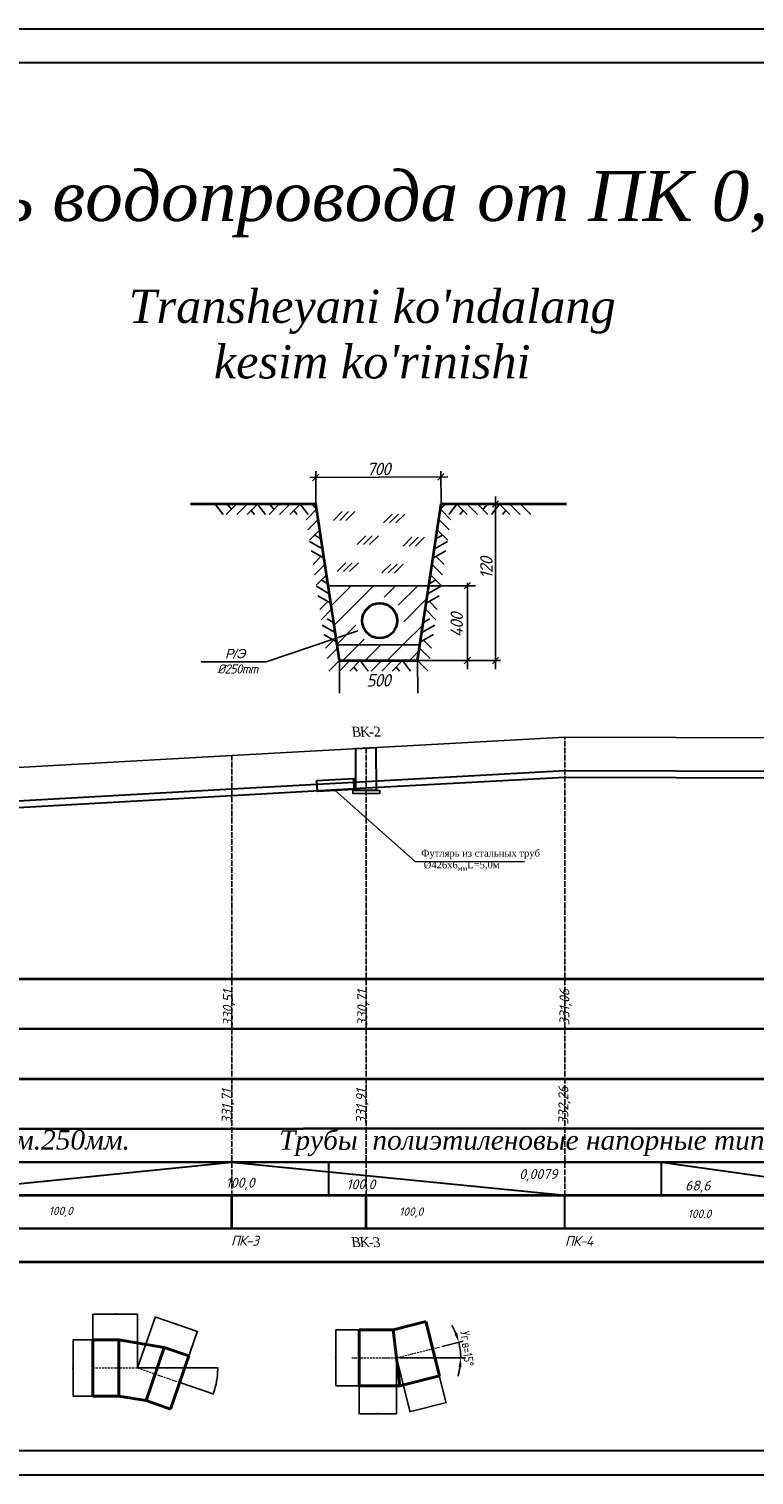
# Model space of a CAD drawing. Header units: millimetres. Extents: x 3960971 to 4113015, y -456608 to 60100.
# Tile 5 of 61: x 4015182 to 4017360, y -352045 to -347702. Entities that reach past the tile are written whole.
import ezdxf

# ---------------------------------------------------------------- set-up
doc = ezdxf.new("R2010")
doc.units = ezdxf.units.MM
doc.linetypes.add('ACAD_ISO04W100', pattern=[30, 24, -3, 0, -3])
doc.linetypes.add('ACAD_ISO10W100', pattern=[18, 12, -3, 0, -3])
for name, color, linetype, lineweight in [('НАДПИСИ', 7, 'Continuous', 35), ('СПЛОШНАЯ  ОСНОВНАЯ', 1, 'Continuous', 60), ('ШТРИХПУНКТИРНАЯ ТОНКАЯ (линии координационных осей)', 250, 'ACAD_ISO04W100', 0), ('Элемент модели - Зона_Ном_пера__41', 7, 'Continuous', 25)]:
    doc.layers.add(name, color=color, linetype=linetype, lineweight=lineweight)
doc.styles.add('0.35см', font='isocpeur.ttf', dxfattribs={"oblique": 15, "height": 350})
doc.styles.add('0.5 см Координационные оси', font='isocpeur.ttf', dxfattribs={"height": 500})
doc.styles.add('GOST 2.304', font='CS_Gost2304.shx')
doc.styles.add('seviyorum', font='times.ttf')
doc.styles.add('БМ-431 (Times New Roman К)', font='timesi.ttf', dxfattribs={"height": 1})
doc.dimstyles.new('1-25', dxfattribs={"dimtxt": 2.5, "dimasz": 2.5, "dimexe": 1.25, "dimexo": 0.625, "dimtad": 1, "dimdec": 0, "dimlfac": 25, "dimtxsty": 'GOST 2.304', "dimcen": 2.5, "dimdle": 2, "dimclrd": 256, "dimclrt": 256, "dimadec": 0, "dimazin": 2, "dimtfac": 0.75, "dimtdec": 0, "dimtmove": 0, "dimatfit": 3, "dimfxl": 1, "dimtolj": 1, "dimlwd": -1, "dimarcsym": 0})

# ---------------------------------------------------------------- blocks, each defined once
blk = doc.blocks.new('*D210')
at = {"color": 0, "lineweight": -2, "transparency": 16777216}
for p, q in [((4016173.9, -351693.5), (4016173.9, -351862.5)), ((4016285.6, -351693.5), (4016285.6, -351862.5))]:
    blk.add_line(p, q, dxfattribs=at)
at = {"transparency": 16777216}
blk.add_line((4016283.1, -351861.2), (4016176.4, -351861.2), dxfattribs=at)
at = {"lineweight": 25, "transparency": 16777216}
for points in [[(4016176.4, -351860.8), (4016176.4, -351861.6), (4016173.9, -351861.2)], [(4016283.1, -351860.8), (4016283.1, -351861.6), (4016285.6, -351861.2)]]:
    blk.add_solid(points, dxfattribs=at)
at = {"layer": 'Defpoints', "color": 0, "lineweight": 25, "transparency": 16777216}
for p in [(4016173.9, -351692.9), (4016285.6, -351692.9), (4016173.9, -351861.2)]:
    blk.add_point(p, dxfattribs=at)
at = {"transparency": 16777216, "insert": (4016229.7, -351859.3), "char_height": 2.5, "attachment_point": 5, "style": 'GOST 2.304'}
blk.add_mtext('\\A1;2793', dxfattribs=at)
blk = doc.blocks.new('*D211')
at = {"color": 0, "lineweight": -2, "transparency": 16777216}
for p, q in [((4016394.1, -351666.4), (4016434.7, -351829.2)), ((4016285.7, -351693.5), (4016326.3, -351856.2))]:
    blk.add_line(p, q, dxfattribs=at)
at = {"transparency": 16777216}
blk.add_line((4016328.4, -351854.4), (4016432, -351828.6), dxfattribs=at)
at = {"lineweight": 25, "transparency": 16777216}
for points in [[(4016431.9, -351828.2), (4016432.1, -351829), (4016434.4, -351828)], [(4016328.3, -351854), (4016328.5, -351854.8), (4016326, -351855)]]:
    blk.add_solid(points, dxfattribs=at)
at = {"layer": 'Defpoints', "color": 0, "lineweight": 25, "transparency": 16777216}
for p in [(4016394, -351665.8), (4016285.6, -351692.9), (4016434.4, -351828)]:
    blk.add_point(p, dxfattribs=at)
at = {"transparency": 16777216, "insert": (4016379.8, -351839.7), "char_height": 2.5, "attachment_point": 5, "rotation": 14, "style": 'GOST 2.304'}
blk.add_mtext('\\A1;2793', dxfattribs=at)
blk = doc.blocks.new('*D212')
at = {"color": 0, "lineweight": -2, "transparency": 16777216}
for p, q in [((4016173.2, -351608.6), (4016102.1, -351608.6)), ((4016173.2, -351777.1), (4016102.1, -351777.1))]:
    blk.add_line(p, q, dxfattribs=at)
at = {"transparency": 16777216}
blk.add_line((4016103.4, -351774.6), (4016103.4, -351611.1), dxfattribs=at)
at = {"lineweight": 25, "transparency": 16777216}
for points in [[(4016102.9, -351611.1), (4016103.8, -351611.1), (4016103.4, -351608.6)], [(4016102.9, -351774.6), (4016103.8, -351774.6), (4016103.4, -351777.1)]]:
    blk.add_solid(points, dxfattribs=at)
at = {"layer": 'Defpoints', "color": 0, "lineweight": 25, "transparency": 16777216}
for p in [(4016103.4, -351608.6), (4016173.9, -351608.6), (4016173.9, -351777.1)]:
    blk.add_point(p, dxfattribs=at)
at = {"transparency": 16777216, "insert": (4016101.5, -351692.9), "char_height": 2.5, "attachment_point": 5, "rotation": 90, "style": 'GOST 2.304'}
blk.add_mtext('\\A1;%%C4212', dxfattribs=at)
blk = doc.blocks.new('*D213')
at = {"color": 0, "lineweight": -2, "transparency": 16777216}
for p, q in [((4015374, -351645.8), (4015374, -351560.7)), ((4015508, -351722.9), (4015508, -351560.7))]:
    blk.add_line(p, q, dxfattribs=at)
at = {"transparency": 16777216}
blk.add_line((4015505.5, -351561.9), (4015376.5, -351561.9), dxfattribs=at)
at = {"lineweight": 25, "transparency": 16777216}
for points in [[(4015376.5, -351561.5), (4015376.5, -351562.3), (4015374, -351561.9)], [(4015505.5, -351561.5), (4015505.5, -351562.3), (4015508, -351561.9)]]:
    blk.add_solid(points, dxfattribs=at)
at = {"layer": 'Defpoints', "color": 0, "lineweight": 25, "transparency": 16777216}
for p in [(4015374, -351561.9), (4015374, -351646.4), (4015508, -351723.6)]:
    blk.add_point(p, dxfattribs=at)
at = {"transparency": 16777216, "insert": (4015441, -351560), "char_height": 2.5, "attachment_point": 5, "style": 'GOST 2.304'}
blk.add_mtext('\\A1;3351', dxfattribs=at)
blk = doc.blocks.new('*D214')
at = {"color": 0, "lineweight": -2, "transparency": 16777216}
for p, q in [((4015508.7, -351723.6), (4015749.9, -351723.6)), ((4015635.4, -351767.4), (4015736.7, -351802.3))]:
    blk.add_line(p, q, dxfattribs=at)
at = {"transparency": 16777216}
blk.add_arc((4015508, -351723.6), 240.6, 341.5953, 359.4047, dxfattribs=at)
at = {"lineweight": 25, "transparency": 16777216}
for points in [[(4015748.2, -351726.1), (4015749.1, -351726.1), (4015748.7, -351723.6)], [(4015736.8, -351799.7), (4015736, -351799.4), (4015735.6, -351801.9)]]:
    blk.add_solid(points, dxfattribs=at)
at = {"layer": 'Defpoints', "color": 0, "lineweight": 25, "transparency": 16777216}
for p in [(4015374, -351723.6), (4015508, -351723.6), (4015508, -351723.6), (4015634.8, -351767.2), (4015742.8, -351776.3)]:
    blk.add_point(p, dxfattribs=at)
at = {"transparency": 16777216, "insert": (4015743.5, -351763), "char_height": 2.5, "attachment_point": 5, "rotation": 80.5, "style": 'GOST 2.304'}
blk.add_mtext('\\A1;Уг.п=19°', dxfattribs=at)
blk = doc.blocks.new('*D215')
at = {"color": 0, "lineweight": -2, "transparency": 16777216}
for p, q in [((4015508.2, -351723), (4015561.4, -351568.7)), ((4015635, -351766.6), (4015688.1, -351612.4))]:
    blk.add_line(p, q, dxfattribs=at)
at = {"transparency": 16777216}
blk.add_line((4015563.3, -351570.7), (4015685.3, -351612.7), dxfattribs=at)
at = {"lineweight": 25, "transparency": 16777216}
for points in [[(4015563.5, -351570.3), (4015563.2, -351571.1), (4015561, -351569.9)], [(4015685.5, -351612.3), (4015685.2, -351613.1), (4015687.7, -351613.5)]]:
    blk.add_solid(points, dxfattribs=at)
at = {"layer": 'Defpoints', "color": 0, "lineweight": 25, "transparency": 16777216}
for p in [(4015687.7, -351613.5), (4015508, -351723.6), (4015634.8, -351767.2)]:
    blk.add_point(p, dxfattribs=at)
at = {"transparency": 16777216, "insert": (4015624.9, -351589.9), "char_height": 2.5, "attachment_point": 5, "rotation": 341, "style": 'GOST 2.304'}
blk.add_mtext('\\A1;3351', dxfattribs=at)
blk = doc.blocks.new('*D216')
at = {"color": 0, "lineweight": -2, "transparency": 16777216}
for p, q in [((4015373.4, -351639.5), (4015313.4, -351639.5)), ((4015373.4, -351807.8), (4015313.4, -351807.8))]:
    blk.add_line(p, q, dxfattribs=at)
at = {"transparency": 16777216}
blk.add_line((4015314.6, -351805.3), (4015314.6, -351642), dxfattribs=at)
at = {"lineweight": 25, "transparency": 16777216}
for points in [[(4015314.2, -351642), (4015315, -351642), (4015314.6, -351639.5)], [(4015314.2, -351805.3), (4015315, -351805.3), (4015314.6, -351807.8)]]:
    blk.add_solid(points, dxfattribs=at)
at = {"layer": 'Defpoints', "color": 0, "lineweight": 25, "transparency": 16777216}
for p in [(4015314.6, -351639.5), (4015374, -351639.5), (4015374, -351807.8)]:
    blk.add_point(p, dxfattribs=at)
at = {"transparency": 16777216, "insert": (4015312.7, -351723.6), "char_height": 2.5, "attachment_point": 5, "rotation": 90, "style": 'GOST 2.304'}
blk.add_mtext('\\A1;%%C4209', dxfattribs=at)

msp = doc.modelspace()

# ---------------------------------------------------------------- linework, layer by layer
at = {"color": 0, "lineweight": 25}
for p, q in [((4016122.652, -349151.743, -3829.19), (4016096.202, -349178.192, -3829.19)), ((4016141.459, -349151.743, -3829.19), (4016115.009, -349178.192, -3829.19)), ((4016160.266, -349151.743, -3829.19), (4016133.817, -349178.192, -3829.19)), ((4016272.667, -349159.231, -3829.19), (4016246.217, -349185.681, -3829.19)), ((4016291.474, -349159.231, -3829.19), (4016265.025, -349185.681, -3829.19)), ((4016310.282, -349159.231, -3829.19), (4016283.832, -349185.681, -3829.19)), ((4016193.907, -349224.478, -3829.19), (4016167.458, -349250.928, -3829.19)), ((4016212.715, -349224.478, -3829.19), (4016186.265, -349250.928, -3829.19)), ((4016231.522, -349224.478, -3829.19), (4016205.073, -349250.928, -3829.19)), ((4016331.735, -349228.621, -3829.19), (4016305.285, -349255.071, -3829.19)), ((4016350.542, -349228.621, -3829.19), (4016324.093, -349255.071, -3829.19)), ((4016369.35, -349228.621, -3829.19), (4016342.9, -349255.071, -3829.19)), ((4016133.803, -349305.261, -3829.19), (4016107.353, -349331.711, -3829.19)), ((4016152.61, -349305.261, -3829.19), (4016126.16, -349331.711, -3829.19)), ((4016171.417, -349305.261, -3829.19), (4016144.968, -349331.711, -3829.19)), ((4016268.522, -349309.404, -3829.19), (4016242.072, -349335.854, -3829.19)), ((4016287.329, -349309.404, -3829.19), (4016260.88, -349335.854, -3829.19)), ((4016306.137, -349309.404, -3829.19), (4016279.687, -349335.854, -3829.19))]:
    msp.add_line(p, q, dxfattribs=at)
at = {"color": 7, "linetype": 'Continuous', "lineweight": 25, "ltscale": 0.7}
for p, q in [((4016080.81, -349376.865, -3829.19), (4016082.774, -349374.901, -3829.19)), ((4016089.483, -349434.686, -3829.19), (4016149.447, -349374.723, -3829.19)), ((4016098.156, -349492.508, -3829.19), (4016216.119, -349374.544, -3829.19)), ((4016249.055, -349408.103, -3829.19), (4016282.791, -349374.366, -3829.19)), ((4016291.014, -349432.638, -3829.19), (4016349.464, -349374.188, -3829.19)), ((4016307.905, -349482.242, -3829.19), (4016377.076, -349413.071, -3829.19)), ((4016106.829, -349550.329, -3829.19), (4016163.971, -349493.186, -3829.19)), ((4016304.78, -349551.861, -3829.19), (4016365.342, -349491.299, -3829.19)), ((4016171.792, -349551.861, -3829.19), (4016188.647, -349535.005, -3829.19)), ((4016124.773, -349598.879, -3829.19), (4016171.789, -349551.863, -3829.19)), ((4016191.267, -349598.879, -3829.19), (4016238.281, -349551.865, -3829.19)), ((4016238.286, -349551.861, -3829.19), (4016238.296, -349551.851, -3829.19)), ((4016257.762, -349598.879, -3829.19), (4016304.778, -349551.863, -3829.19)), ((4016324.256, -349598.879, -3829.19), (4016353.607, -349569.528, -3829.19))]:
    msp.add_line(p, q, dxfattribs=at)
for p, q in [((4016422.431, -351658.73, -3829.19), (4016486.326, -351642.8, -3829.19)), ((4016292.563, -351692.851, -3829.19), (4016492.471, -351692.851, -3829.19))]:
    msp.add_line(p, q)
at = {"color": 5, "lineweight": 30, "ltscale": 0.9375, "elevation": -3829.19}
msp.add_lwpolyline([(4011756.223, -347702.007), (4019548.139, -347702.007), (4019548.139, -352045.212), (4011756.223, -352045.212)], close=True, dxfattribs=at)
at = {"color": 7, "lineweight": 30}
for points, elevation in [([(4019352.557, -351972.468), (4011856.069, -351972.468), (4011856.069, -347803.002), (4019352.557, -347803.002)], -3829.19), ([(4016163.378, -349863.448), (4016223.784, -349860.126), (4016224.43, -349989.13), (4016163.419, -349989.242)], 3829.19), ([(4016046.52, -349959.031), (4016156.366, -349953.209), (4016157.955, -349986.511), (4016048.109, -349992.333)], -3829.19)]:
    msp.add_lwpolyline(points, close=True, dxfattribs=dict(at, elevation=elevation))
at = {"color": 7, "lineweight": 25}
for points, elevation in [([(4016025.648, -349049.303), (4016440.093, -349046.994)], -3829.19), ([(4016052.514, -349039.565), (4016033.778, -349058.845)], -3829.19), ([(4016043.589, -349128.698), (4016043.041, -349030.465)], -3829.19), ([(4016428.651, -349037.469), (4016409.915, -349056.75)], -3829.19), ([(4016419.737, -349128.698), (4016419.19, -349030.465)], -3829.19), ([(4016583.042, -349106), (4016583.042, -349624.381)], -3829.19), ([(4016592.41, -349119.058), (4016573.674, -349138.338)], -3829.19), ([(4016508.114, -349364.457), (4016489.378, -349383.737)], -3829.19), ([(4016498.746, -349365.19), (4016498.746, -349624.381)], -3829.19), ([(4015699.358, -349602.644), (4015894.611, -349602.644), (4016169.428, -349509.977)], -3829.19), ([(4016114.664, -349697.116), (4016114.117, -349598.884)], -3829.19), ([(4016349.757, -349697.116), (4016349.209, -349598.884)], -3829.19), ([(4016508.114, -349589.243), (4016489.378, -349608.524)], -3829.19), ([(4016592.41, -349589.243), (4016573.674, -349608.524)], -3829.19), ([(4016670.376, -350202.686), (4016342.274, -350203.064), (4016101.222, -349989.41)], 3829.19), ([(4015455.411, -350554.843), (4015455.411, -350554.843)], -3829.19)]:
    msp.add_lwpolyline(points, dxfattribs=dict(at, elevation=elevation))
at = {"color": 7, "lineweight": 35, "ltscale": 0.7, "elevation": -3829.19}
for points in [[(4015667.44, -349128.698), (4016043.589, -349128.698)], [(4016114.117, -349598.884), (4016043.589, -349128.698)], [(4016349.209, -349598.884), (4016419.737, -349128.698)], [(4016419.737, -349128.698), (4016795.886, -349128.698)], [(4016114.117, -349598.884), (4016349.209, -349598.884)]]:
    msp.add_lwpolyline(points, dxfattribs=at)
at = {"color": 7, "lineweight": 25, "ltscale": 0.7, "elevation": -3829.19}
for points in [[(4015741.378, -349129.024), (4015764.888, -349160.57)], [(4015805.825, -349128.698), (4015774.542, -349160.169)], [(4015790.19, -349144.433), (4015776.047, -349128.698)], [(4015837.171, -349128.861), (4015805.888, -349160.332)], [(4015868.517, -349129.024), (4015837.233, -349160.495)], [(4015848.919, -349148.747), (4015859.113, -349160.758)], [(4015868.517, -349129.024), (4015892.026, -349160.57)], [(4015934.154, -349128.698), (4015902.871, -349160.169)], [(4015917.328, -349144.433), (4015903.185, -349128.698)], [(4015965.5, -349128.861), (4015934.217, -349160.332)], [(4015996.846, -349129.024), (4015965.563, -349160.495)], [(4015977.249, -349148.747), (4015987.442, -349160.758)], [(4015996.846, -349129.024), (4016020.355, -349160.57)], [(4016045.657, -349144.433), (4016014.374, -349175.904)], [(4016045.657, -349144.433), (4016031.514, -349128.698)], [(4016417.669, -349144.433), (4016431.799, -349128.698)], [(4016417.669, -349144.433), (4016448.952, -349175.904)], [(4016466.468, -349129.024), (4016442.958, -349160.57)], [(4016466.468, -349129.024), (4016497.751, -349160.495)], [(4016486.077, -349148.747), (4016475.871, -349160.758)], [(4016497.813, -349128.861), (4016529.096, -349160.332)], [(4016529.159, -349128.698), (4016560.442, -349160.169)], [(4016545.998, -349144.433), (4016560.129, -349128.698)], [(4016594.797, -349129.024), (4016571.288, -349160.57)], [(4016594.797, -349129.024), (4016626.08, -349160.495)], [(4016614.407, -349148.747), (4016604.201, -349160.758)], [(4016626.143, -349128.861), (4016657.426, -349160.332)], [(4016657.488, -349128.698), (4016688.771, -349160.169)], [(4016050.673, -349175.365), (4016019.39, -349206.836)], [(4016412.641, -349175.365), (4016443.924, -349206.836)], [(4016055.237, -349206.385), (4016023.954, -349237.856)], [(4016039.589, -349222.121), (4016059.287, -349233.405)], [(4016423.725, -349222.121), (4016404.027, -349233.405)], [(4016408.077, -349206.385), (4016439.36, -349237.856)], [(4016024.869, -349241.091), (4016063.788, -349263.397)], [(4016029.433, -349269.653), (4016068.051, -349291.783)], [(4016433.881, -349269.653), (4016395.275, -349291.783)], [(4016438.444, -349241.091), (4016399.526, -349263.397)], [(4016058.885, -349286.53), (4016034.962, -349310.616)], [(4016070.797, -349310.152), (4016039.514, -349341.623)], [(4016392.517, -349310.152), (4016423.8, -349341.623)], [(4016404.428, -349286.53), (4016428.364, -349310.616)], [(4016075.361, -349341.172), (4016044.078, -349372.643)], [(4016059.713, -349356.907), (4016079.411, -349368.192)], [(4016403.601, -349356.907), (4016383.903, -349368.192)], [(4016387.953, -349341.172), (4016419.236, -349372.643)], [(4016044.993, -349375.878), (4016083.912, -349398.183)], [(4016049.569, -349404.44), (4016088.175, -349426.57)], [(4016085.905, -349374.097), (4016377.421, -349374.097)], [(4016413.757, -349404.44), (4016375.139, -349426.57)], [(4016377.421, -349374.097), (4016523.178, -349374.097)], [(4016418.321, -349375.878), (4016379.402, -349398.183)], [(4016079.022, -349421.316), (4016055.086, -349445.402)], [(4016090.921, -349444.939), (4016059.638, -349476.41)], [(4016372.393, -349444.939), (4016403.676, -349476.41)], [(4016384.304, -349421.316), (4016408.24, -349445.402)], [(4016062.371, -349492.283), (4016101.29, -349514.589)], [(4016077.091, -349473.313), (4016096.789, -349484.61)], [(4016400.955, -349492.283), (4016362.036, -349514.589)], [(4016386.223, -349473.313), (4016366.525, -349484.61)], [(4016066.935, -349520.845), (4016105.54, -349542.975)], [(4016096.387, -349537.734), (4016072.452, -349561.808)], [(4016396.379, -349520.845), (4016357.773, -349542.975)], [(4016366.926, -349537.734), (4016390.862, -349561.808)], [(4016108.299, -349561.357), (4016077.016, -349592.828)], [(4016107.057, -349551.865), (4016356.256, -349551.865)], [(4016355.015, -349561.357), (4016386.298, -349592.828)], [(4016114.117, -349598.884), (4016082.834, -349630.355)], [(4016145.462, -349599.047), (4016114.179, -349630.518)], [(4016176.808, -349599.21), (4016145.525, -349630.681)], [(4016157.198, -349618.932), (4016167.404, -349630.944)], [(4016176.808, -349599.21), (4016200.317, -349630.756)], [(4016241.255, -349598.884), (4016209.972, -349630.355)], [(4016272.601, -349599.047), (4016241.317, -349630.518)], [(4016303.946, -349599.21), (4016272.663, -349630.681)], [(4016284.336, -349618.932), (4016294.543, -349630.944)], [(4016303.946, -349599.21), (4016327.456, -349630.756)], [(4016349.209, -349598.884), (4016380.493, -349630.355)], [(4016349.209, -349598.884), (4016598.408, -349598.884)]]:
    msp.add_lwpolyline(points, dxfattribs=at)
at = {"color": 7, "lineweight": 25}
for points in [[(4012792.073, -350014.899), (4012991.908, -349985.899), (4013720.184, -350014.899), (4014400.186, -349934.942), (4014790.771, -349939.942), (4015790.768, -349883.942), (4016790.762, -349828.942), (4018800.696, -349834.942), (4019204.619, -349839.942)], [(4015340.413, -350554.874), (4015340.413, -350554.874)], [(4016180.398, -350554.853), (4016180.398, -350554.853)]]:
    msp.add_lwpolyline(points, dxfattribs=at)
at = {"color": 5, "lineweight": 30}
for points in [[(4016195.01, -349961.708), (4016790.762, -349928.942), (4018800.696, -349934.942), (4019204.619, -349939.942)], [(4016195.01, -349981.708), (4016790.762, -349948.942), (4018800.696, -349954.942), (4019204.619, -349959.942)]]:
    msp.add_lwpolyline(points, dxfattribs=at)
at = {"color": 3, "lineweight": 30}
for points in [[(4012792.073, -350114.899), (4012991.908, -350085.899), (4013720.184, -350114.899), (4014400.186, -350034.942), (4014790.771, -350039.942), (4015790.768, -349983.942), (4016195.01, -349961.708)], [(4012792.073, -350134.899), (4012991.908, -350105.899), (4013720.184, -350134.899), (4014400.186, -350054.942), (4014790.771, -350059.942), (4015790.768, -350003.942), (4016195.01, -349981.708)]]:
    msp.add_lwpolyline(points, dxfattribs=at)
at = {"color": 7, "lineweight": 25}
msp.add_lwpolyline([(4016154.773, -349989.347), (4016235.246, -349989.092), (4016235.246, -349998.085), (4016154.773, -349998.341)], close=True, dxfattribs=at)
at = {"color": 1, "lineweight": 35, "elevation": -3829.19}
msp.add_lwpolyline([(4015790.768, -351307.129), (4015790.768, -351207.129), (4015790.768, -351207.129)], dxfattribs=at)
at = {"color": 5, "lineweight": 35}
msp.add_lwpolyline([(4016195.01, -351304.368), (4016195.01, -351205.592), (4016195.01, -351205.592)], dxfattribs=at)
at = {"color": 5, "lineweight": 40, "elevation": -3829.19}
for points in [[(4016173.867, -351608.618), (4016275.239, -351608.618)], [(4016173.867, -351608.618), (4016173.867, -351777.083)], [(4016275.239, -351608.618), (4016373.599, -351584.094)], [(4016275.239, -351608.618), (4016295.924, -351777.083)], [(4016373.599, -351584.094), (4016414.355, -351747.555)], [(4015373.989, -351639.334), (4015452.189, -351639.334)], [(4015373.989, -351807.8), (4015373.989, -351639.334)], [(4015452.189, -351807.8), (4015452.189, -351639.334)], [(4015452.189, -351639.334), (4015588.283, -351662.109)], [(4015533.436, -351821.396), (4015588.283, -351662.109)], [(4015588.283, -351662.109), (4015662.223, -351687.568)], [(4015607.376, -351846.855), (4015662.223, -351687.568)], [(4016295.924, -351777.083), (4016414.355, -351747.555)], [(4016173.867, -351777.083), (4016295.924, -351777.083)], [(4015373.989, -351807.8), (4015452.189, -351807.8)], [(4015452.189, -351807.8), (4015533.436, -351821.396)], [(4015533.436, -351821.396), (4015607.376, -351846.855)]]:
    msp.add_lwpolyline(points, dxfattribs=at)
at = {"linetype": 'ACAD_ISO10W100', "lineweight": 9, "ltscale": 0.5, "elevation": -3829.19}
for points in [[(4016285.581, -351692.851), (4016415.656, -351660.419)], [(4016151.524, -351692.851), (4016285.581, -351692.851)], [(4015373.989, -351723.567), (4015508.046, -351723.567)], [(4015508.046, -351723.567), (4015634.799, -351767.212)]]:
    msp.add_lwpolyline(points, dxfattribs=at)
at = {"color": 7, "lineweight": 35, "ltscale": 0.7}
msp.add_circle((4016235.298, -349479.289, -3829.19), 52.476, dxfattribs=at)
for start, end in [(22.301593, 30.603186), (0, 14), (343.396814, 351.698407)]:
    msp.add_arc((4016285.581, -351692.851, -3829.19), 192.925, start, end)
for points in [[(4016468.499, -351618.189, -3829.19), (4016459.653, -351621.089, -3829.19), (4016472.776, -351646.178, -3829.19)], [(4016471.843, -351720.369, -3829.19), (4016481.128, -351721.043, -3829.19), (4016478.507, -351692.851, -3829.19)]]:
    msp.add_solid(points)
at = {"layer": 'СПЛОШНАЯ  ОСНОВНАЯ', "color": 7, "lineweight": 35, "ltscale": 0.7}
for points in [[(4012792.073, -350554.939), (4019221.148, -350554.975)], [(4012792.073, -350704.939), (4019220.529, -350703.773)], [(4012792.073, -350854.939), (4019219.901, -350854.985)], [(4012792.073, -351004.939), (4019219.282, -351003.773)], [(4012792.073, -351104.939), (4019218.862, -351104.985)], [(4012792.073, -351204.939), (4019218.447, -351204.824)], [(4012792.073, -351304.939), (4019218.036, -351303.678)], [(4012792.073, -351404.939), (4019217.617, -351404.345)]]:
    msp.add_lwpolyline(points, dxfattribs=at)
at = {"layer": 'СПЛОШНАЯ  ОСНОВНАЯ', "color": 7, "lineweight": 30, "ltscale": 0.7}
for points in [[(4013790.769, -351104.946), (4014790.771, -351206.46), (4015790.768, -351104.96), (4016790.762, -351204.838)], [(4017082.013, -351204.838), (4017082.011, -351104.833)], [(4017082.011, -351104.959), (4017790.759, -351204.902)]]:
    msp.add_lwpolyline(points, dxfattribs=at)
at = {"layer": 'СПЛОШНАЯ  ОСНОВНАЯ', "color": 7, "lineweight": 30, "ltscale": 0.7, "elevation": 3829.19}
msp.add_lwpolyline([(4016081.983, -351204.859), (4016081.981, -351104.856)], dxfattribs=at)
at = {"layer": 'СПЛОШНАЯ  ОСНОВНАЯ', "color": 1, "lineweight": 30, "ltscale": 0.7, "elevation": -3829.19}
msp.add_lwpolyline([(4016790.765, -351304.953), (4016790.762, -351204.953)], dxfattribs=at)
at = {"layer": 'СПЛОШНАЯ  ОСНОВНАЯ', "color": 7, "lineweight": 25, "ltscale": 0.7}
msp.add_lwpolyline([(4016792.19, -351204.838), (4017114.19, -351204.838)], dxfattribs=at)
at = {"layer": 'ШТРИХПУНКТИРНАЯ ТОНКАЯ (линии координационных осей)', "color": 251, "lineweight": 25, "ltscale": 0.7, "elevation": -3829.19}
for points in [[(4016790.762, -351207.082), (4016790.762, -349828.942)], [(4015790.768, -351207.107), (4015790.768, -349883.942)]]:
    msp.add_lwpolyline(points, dxfattribs=at)
at = {"layer": 'ШТРИХПУНКТИРНАЯ ТОНКАЯ (линии координационных осей)', "color": 251, "lineweight": 25, "ltscale": 0.7}
for points in [[(4016195.01, -351207.107), (4016195.01, -349861.708)], [(4015351.13, -350554.888), (4015351.13, -350554.874)], [(4015852.16, -350554.863), (4015852.16, -350554.861)], [(4016252.16, -350554.863), (4016252.16, -350554.851)], [(4016426.16, -350554.863), (4016426.16, -350554.847)], [(4016888.19, -350554.838), (4016888.19, -350554.835)], [(4017052.19, -350554.838), (4017052.19, -350554.831)], [(4017114.19, -350554.838), (4017114.19, -350554.829)], [(4017145.69, -350554.838), (4017145.69, -350554.829)], [(4017232.69, -350554.838), (4017232.69, -350554.826)], [(4017282.69, -350554.838), (4017282.69, -350554.825)]]:
    msp.add_lwpolyline(points, dxfattribs=at)

# ---------------------------------------------------------------- texts
at = {"color": 1, "char_height": 58.333333, "width": 3096.2762, "attachment_point": 1, "style": 'GOST 2.304'}
for s, insert in [('{\\fTimes New Roman|b0|i1|c204|p18;\\C0;Трубы  полиэтиленовые напорные типа\\fTimes New Roman|b0|i1|c0|p18;"\\fTimes New Roman|b0|i1|c204|p18;С\\fTimes New Roman|b0|i1|c0|p18;"\\fTimes New Roman|b0|i1|c204|p18;н\\fTimes New Roman|b0|i1|c0|p18;.\\fTimes New Roman|b0|i1|c204|p18;диам\\fTimes New Roman|b0|i1|c0|p18;.250\\fTimes New Roman|b0|i1|c204|p18;мм\\fTimes New Roman|b0|i1|c0|p18;.\\Fcs_gost2304|c204; }', (4013307.054, -351009.135, -3829.19)), ('{\\fTimes New Roman|b0|i1|c204|p18;\\C7;Трубы  полиэтиленовые напорные типа\\fTimes New Roman|b0|i1|c0|p18;"\\fTimes New Roman|b0|i1|c204|p18;С\\fTimes New Roman|b0|i1|c0|p18;"\\fTimes New Roman|b0|i1|c204|p18;н\\fTimes New Roman|b0|i1|c0|p18;.\\fTimes New Roman|b0|i1|c204|p18;диам\\fTimes New Roman|b0|i1|c0|p18;.2\\fTimes New Roman|b0|i1|c204|p18;0\\fTimes New Roman|b0|i1|c0|p18;0\\fTimes New Roman|b0|i1|c204|p18;мм\\fTimes New Roman|b0|i1|c0|p18;.\\Fcs_gost2304|c204; }', (4015933.068, -351009.939, -3829.19))]:
    msp.add_mtext(s, dxfattribs=dict(at, insert=insert))
at = {"insert": (4016497.706, -351665.572, -3829.19), "char_height": 27.92856, "attachment_point": 5, "rotation": 277.327729, "style": 'GOST 2.304'}
msp.add_mtext('\\A1;Уг.в=15°', dxfattribs=at)
at = {"layer": 'НАДПИСИ', "color": 0, "insert": (4015930.408, -348228.232), "char_height": 150, "width": 12709.76552, "attachment_point": 5, "style": 'БМ-431 (Times New Roman К)'}
msp.add_mtext('Продольный профиль водопровода от ПК 0,00 до ПК 6,40', dxfattribs=at)
at = {"layer": 'НАДПИСИ', "color": 7, "attachment_point": 5}
for s, insert, char_height, width, style in [("Тransheyani ko'ndalang kesim ko'rinishi", (4016212.579, -348619.114, -3829.19), 100, 1747.97368, 'БМ-431 (Times New Roman К)'), ('{\\fISOCPEUR|b1|i0|c204|p34;\\T0.9;ПК-3}', (4015829.533, -351341.45), 30, 68.73, '0.35см'), ('{\\fISOCPEUR|b1|i0|c204|p34;\\T0.9;ПК-4}', (4016833.168, -351342.161, -7658.38), 30, 68.73, '0.35см')]:
    msp.add_mtext(s, dxfattribs=dict(at, insert=insert, char_height=char_height, width=width, style=style))
at = {"layer": 'НАДПИСИ', "char_height": 37.61487, "width": 108.07533, "attachment_point": 5, "style": '0.35см'}
for s, insert, rotation in [('{\\T0.9;700}', (4016230.723, -349023.636, -3829.19), 0.319224), ('{\\T0.9;120}', (4016555.604, -349321.879, -3829.19), 90), ('{\\T0.9;400}', (4016466.529, -349493.303, -3829.19), 90), ('{\\T0.9;500}', (4016230.515, -349658.4, -3829.19), 0.319224)]:
    msp.add_mtext(s, dxfattribs=dict(at, insert=insert, rotation=rotation))
at = {"layer": 'НАДПИСИ', "insert": (4015799.662, -349601.169, -3829.19), "char_height": 27.58424, "width": 300.49266, "attachment_point": 5, "style": '0.35см'}
msp.add_mtext('{\\fArial|b0|i0|c204|p34;\\T0.9;Р/Э\\P\\fISOCPEUR|b0|i0|c204|p34; %%C250mm}', dxfattribs=at)
at = {"layer": 'НАДПИСИ', "color": 7, "char_height": 30, "width": 147.81899, "attachment_point": 5, "rotation": 0.002907, "style": '0.35см'}
for s, insert in [('{\\fTimes New Roman|b0|i1|c204|p18;\\Q-16;\\T0.9;ВК-2 }', (4016197.276, -349812.542, -7658.38)), ('{\\fTimes New Roman|b0|i1|c204|p18;\\Q-16;\\T0.9;ВК-3 }', (4016196.277, -351345.72, -3829.19))]:
    msp.add_mtext(s, dxfattribs=dict(at, insert=insert))
at = {"layer": 'НАДПИСИ', "color": 7, "ltscale": 0.7, "attachment_point": 5, "style": '0.5 см Координационные оси'}
for s, insert, char_height, width, rotation in [('{\\fISOCPEUR|b0|i1|c204|p34;331,06}', (4016793.614, -350640.109, 3829.19), 30, 131.2, 90.001454), ('{\\fISOCPEUR|b0|i1|c204|p34;330,51}', (4015782.756, -350643.629), 30, 131.2, 90.001454), ('{\\fISOCPEUR|b0|i1|c204|p34;330,71}', (4016186.201, -350643.551, 3829.19), 30, 131.2, 90.001454), ('{\\fISOCPEUR|b0|i1|c204|p34;331,71}', (4015779.304, -350938.8), 30, 131.2, 90.001454), ('{\\fISOCPEUR|b0|i1|c204|p34;331,91}', (4016182.749, -350938.721, 3829.19), 30, 131.2, 90.001454), ('{\\fISOCPEUR|b0|i1|c204|p34;332,26}', (4016790.162, -350935.279, 3829.19), 30, 131.2, 90.001454), ('{\\fISOCPEUR|b0|i1|c204|p34;0,0079}', (4016711.632, -351144.811), 30, 131.2, 0.001454), ('{\\fISOCPEUR|b0|i1|c204|p34;100,0}', (4015816.332, -351170.508), 30, 131.2, 0.001454), ('{\\fISOCPEUR|b0|i1|c204|p34;100,0}', (4016178.862, -351175.498), 30, 131.2, 0.001454), ('{\\fISOCPEUR|b0|i1|c204|p34;68,6}', (4017190.535, -351179.122), 30, 131.2, 0.001454), ('{\\fISOCPEUR|b0|i1|c204|p34;100,0}', (4015277.229, -351254.815, 3829.19), 25, 77.76326, 0.002907), ('{\\fISOCPEUR|b0|i1|c204|p34;100,0}', (4016329.767, -351256.757, 3829.19), 25, 77.76326, 0.002907), ('{\\fISOCPEUR|b0|i1|c204|p34;100.0}', (4017195.58, -351260.586, 3829.19), 25, 77.76326, 0.002907)]:
    msp.add_mtext(s, dxfattribs=dict(at, insert=insert, char_height=char_height, width=width, rotation=rotation))
at = {"layer": 'Элемент модели - Зона_Ном_пера__41', "color": 0, "linetype": 'Continuous', "lineweight": 5, "insert": (4016359.562, -350166.772, -3829.19), "char_height": 21.00017, "width": 553.86036, "attachment_point": 1, "style": 'seviyorum'}
msp.add_mtext('\\A1;{\\C256;Футлярь из стальных труб\\P %%C426х6\\H0.7x;\\S^ мм;\\H1.42857x;L=5,0м}', dxfattribs=at)

# ---------------------------------------------------------------- dimensions: what is measured, and where the dimension line sits
for base, p1, p2, override, picture, middle in [((4015373.989, -351561.911, -3829.19), (4015508.046, -351723.567, -3829.19), (4015373.989, -351646.433, -3829.19), {"dimscale": 1, "dimlfac": 25, "dimtxsty": 'GOST 2.304', "dimsah": 1, "dimtmove": 0, "dimtolj": 1}, '*D213', (4015441.017, -351561.911, -3829.19)), ((4016173.867, -351861.212, -3829.19), (4016285.581, -351692.851, -3829.19), (4016173.867, -351692.851, -3829.19), {"dimlfac": 25, "dimtxsty": 'GOST 2.304', "dimsah": 1, "dimtmove": 0, "dimtolj": 1}, '*D210', (4016229.724, -351861.212, -3829.19))]:
    dim = msp.add_linear_dim(base=base, p1=p1, p2=p2, dimstyle='1-25', override=override)
    dim.commit()
    dim.dimension.update_dxf_attribs({"geometry": picture, "text_midpoint": middle, "dimtype": 160})
dim = msp.add_aligned_dim(p1=(4015508.046, -351723.567, -3829.19), p2=(4015634.799, -351767.212, -3829.19), distance=162.528, dimstyle='1-25', override={"dimscale": 1, "dimlfac": 25, "dimtxsty": 'GOST 2.304', "dimsah": 1, "dimtmove": 0, "dimtolj": 1})
dim.commit()
dim.dimension.update_dxf_attribs({"geometry": '*D215', "text_midpoint": (4015624.947, -351589.944, -3829.19)})
for base, p1, p2, picture, middle in [((4016103.359, -351608.618, -3829.19), (4016173.867, -351777.083, -3829.19), (4016173.867, -351608.618, -3829.19), '*D212', (4016101.484, -351692.851, -3829.19)), ((4015314.606, -351639.45, -3829.19), (4015373.989, -351807.8, -3829.19), (4015373.989, -351639.45, -3829.19), '*D216', (4015312.731, -351723.625, -3829.19))]:
    dim = msp.add_linear_dim(base=base, p1=p1, p2=p2, angle=90, text='%%C<>', dimstyle='1-25', override={"dimscale": 1})
    dim.commit()
    dim.dimension.update_dxf_attribs({"geometry": picture, "text_midpoint": middle})
dim = msp.add_linear_dim(base=(4016434.411, -351827.996, -3829.19), p1=(4016285.581, -351692.851, -3829.19), p2=(4016393.977, -351665.825, -3829.19), angle=14, dimstyle='1-25')
dim.commit()
dim.dimension.update_dxf_attribs({"geometry": '*D211', "text_midpoint": (4016380.213, -351841.509, -3829.19), "dimtype": 161})
dim = msp.add_angular_dim_2l(base=(4015742.812, -351776.33), line1=((4015508.046, -351723.567, -3829.19), (4015634.799, -351767.212, -3829.19)), line2=((4015373.989, -351723.567, -3829.19), (4015508.046, -351723.567, -3829.19)), text='Уг.п=<>', dimstyle='1-25', override={"dimscale": 1})
dim.commit()
dim.dimension.update_dxf_attribs({"geometry": '*D214', "text_midpoint": (4015743.519, -351762.972, -3829.19)})

doc.saveas('drawing.dxf')
